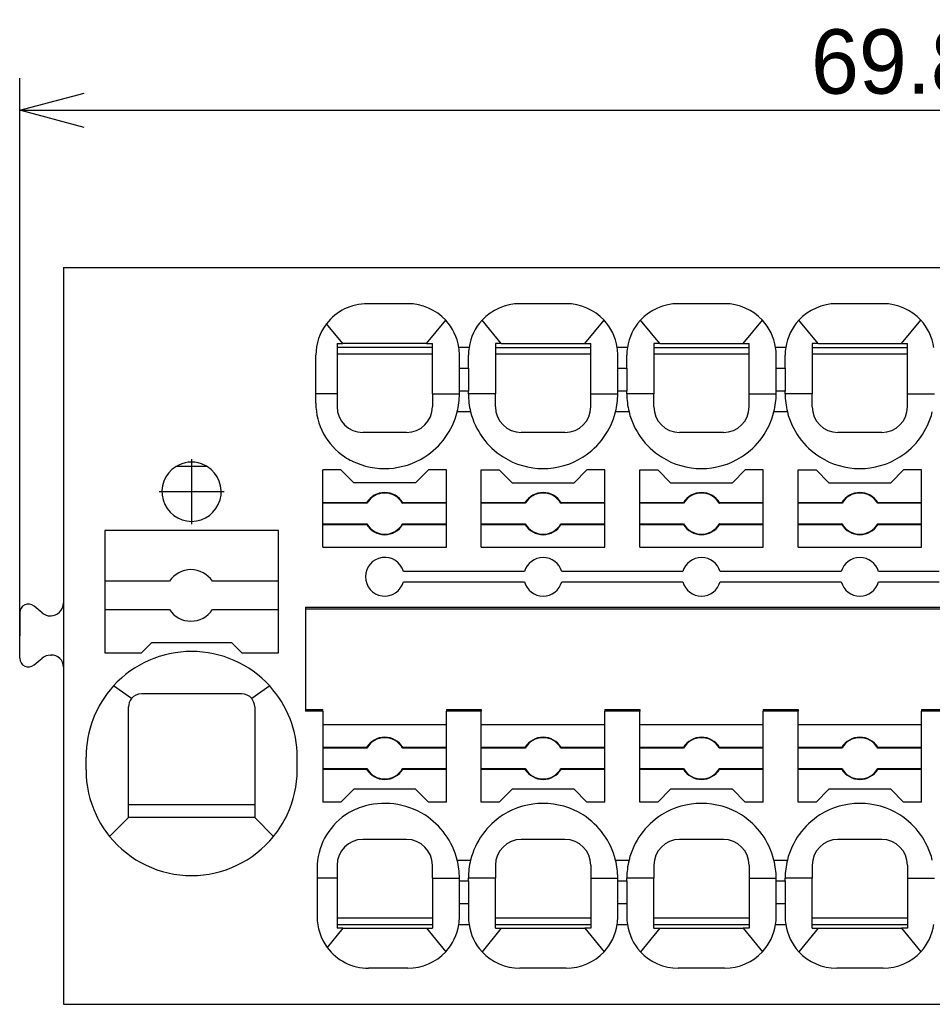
# Model space of a CAD drawing. Header units: millimetres. Extents: x -105 to 192, y -71 to 139.
# Tile 3 of 8: x -25 to 11, y 44 to 82. Entities that reach past the tile are written whole.
import ezdxf

# ---------------------------------------------------------------- set-up
doc = ezdxf.new("R2010")
doc.units = ezdxf.units.MM
doc.header["$LTSCALE"] = 1.5
doc.linetypes.add('DOT_CENTER', pattern=[14, 12, -1, 0, -1])
doc.linetypes.add('PHL_THICK', pattern=[0])
doc.layers.get('0').update_dxf_attribs({"linetype": 'CONTINUOUS'})
doc.layers.get('Defpoints').update_dxf_attribs({"linetype": 'CONTINUOUS'})
doc.layers.add('1', color=7, linetype='CONTINUOUS')
doc.layers.add('PROJECTION', color=7, linetype='CONTINUOUS')
doc.dimstyles.new('ISO-25', dxfattribs={"dimtxt": 2.5, "dimasz": 2.5, "dimexe": 1.25, "dimexo": 0.625, "dimtad": 1, "dimdsep": 46, "dimtxsty": 'STANDARD', "dimblk": 'OPEN30', "dimcen": 2.5, "dimadec": 0, "dimazin": 0, "dimtfac": 1, "dimtmove": 0, "dimatfit": 3, "dimldrblk": 'OPEN30', "dimfxl": 1, "dimarcsym": 0})

# ---------------------------------------------------------------- blocks, each defined once
blk = doc.blocks.new('_Open30')
at = {"color": 0, "linetype": 'ByBlock', "lineweight": -2}
for p, q in [((-1, 0.268), (0, 0)), ((0, 0), (-1, -0.268)), ((0, 0), (-1, 0))]:
    blk.add_line(p, q, dxfattribs=at)
blk = doc.blocks.new('*D21')
at = {"color": 0, "lineweight": -2, "transparency": 16777216}
for p, q in [((-24.664, 58.453), (-24.664, 79.487)), ((45.161, 65.403), (45.161, 79.487)), ((-22.164, 78.237), (42.661, 78.237))]:
    blk.add_line(p, q, dxfattribs=at)
at = {"layer": 'Defpoints', "color": 0, "transparency": 16777216}
for p in [(45.161, 78.237), (45.161, 64.778), (-24.664, 57.828)]:
    blk.add_point(p, dxfattribs=at)
at = {"color": 0, "lineweight": -2, "transparency": 16777216, "xscale": 2.5, "yscale": 2.5, "zscale": 2.5, "rotation": 180}
blk.add_blockref('_Open30', (-24.664, 78.237), dxfattribs=at)
at = {"color": 0, "lineweight": -2, "transparency": 16777216, "xscale": 2.5, "yscale": 2.5, "zscale": 2.5}
blk.add_blockref('_Open30', (45.161, 78.237), dxfattribs=at)
at = {"color": 0, "transparency": 16777216, "insert": (10.248, 80.112), "char_height": 2.5, "attachment_point": 5}
blk.add_mtext('69.82', dxfattribs=at)

msp = doc.modelspace()

# ---------------------------------------------------------------- linework, layer by layer
at = {"linetype": 'Continuous'}
for p, q in [((-22.964, 72.128), (-22.964, 64.778)), ((-9.589, 70.728), (-11.164, 70.728)), ((-3.439, 70.728), (-5.239, 70.728)), ((2.711, 70.728), (0.911, 70.728)), ((8.861, 70.728), (7.061, 70.728)), ((-8.867, 69.178), (-8.12, 70.085)), ((-5.961, 69.178), (-6.709, 70.085)), ((-2.717, 69.178), (-1.97, 70.085)), ((0.189, 69.178), (-0.559, 70.085)), ((3.433, 69.178), (4.18, 70.085)), ((6.339, 69.178), (5.591, 70.085)), ((9.583, 69.178), (10.33, 70.085)), ((-12.111, 69.178), (-12.748, 69.95)), ((-12.339, 69.178), (-12.111, 69.178)), ((-12.339, 69.178), (-12.339, 69.028)), ((-8.639, 69.028), (-12.339, 69.028)), ((-12.339, 69.028), (-12.339, 68.778)), ((-8.867, 69.178), (-12.111, 69.178)), ((-8.867, 69.178), (-8.639, 69.178)), ((-8.639, 69.028), (-8.639, 69.178)), ((-8.639, 68.778), (-8.639, 69.028)), ((-7.217, 69.028), (-7.612, 69.028)), ((-6.189, 69.178), (-6.189, 69.028)), ((-5.961, 69.178), (-6.189, 69.178)), ((-6.189, 69.028), (-6.189, 68.778)), ((-6.189, 69.028), (-2.489, 69.028)), ((-5.961, 69.178), (-2.717, 69.178)), ((-2.717, 69.178), (-2.489, 69.178)), ((-2.489, 69.028), (-2.489, 69.178)), ((-2.489, 68.778), (-2.489, 69.028)), ((-1.067, 69.028), (-1.462, 69.028)), ((0.189, 69.178), (-0.039, 69.178)), ((-0.039, 69.178), (-0.039, 69.028)), ((-0.039, 69.028), (-0.039, 68.778)), ((-0.039, 69.028), (3.661, 69.028)), ((0.189, 69.178), (3.433, 69.178)), ((3.433, 69.178), (3.661, 69.178)), ((3.661, 69.028), (3.661, 69.178)), ((3.661, 68.778), (3.661, 69.028)), ((5.083, 69.028), (4.688, 69.028)), ((6.339, 69.178), (6.111, 69.178)), ((6.111, 69.178), (6.111, 69.028)), ((6.111, 69.028), (9.811, 69.028)), ((6.111, 69.028), (6.111, 68.778)), ((6.339, 69.178), (9.583, 69.178)), ((9.583, 69.178), (9.811, 69.178)), ((9.811, 69.028), (9.811, 69.178)), ((9.811, 68.778), (9.811, 69.028)), ((-13.164, 67.228), (-13.164, 68.728)), ((-12.339, 68.778), (-12.339, 67.228)), ((-12.339, 68.778), (-8.639, 68.778)), ((-8.639, 67.228), (-8.639, 68.778)), ((-7.589, 68.228), (-7.589, 68.728)), ((-7.239, 68.228), (-7.239, 68.728)), ((-6.189, 68.778), (-6.189, 67.228)), ((-6.189, 68.778), (-2.489, 68.778)), ((-2.489, 67.228), (-2.489, 68.778)), ((-1.439, 68.228), (-1.439, 68.728)), ((-1.089, 68.228), (-1.089, 68.728)), ((-0.039, 68.778), (-0.039, 67.228)), ((-0.039, 68.778), (3.661, 68.778)), ((3.661, 67.228), (3.661, 68.778)), ((4.711, 68.228), (4.711, 68.728)), ((5.061, 68.228), (5.061, 68.728)), ((6.111, 68.778), (6.111, 67.228)), ((6.111, 68.778), (9.811, 68.778)), ((9.811, 67.228), (9.811, 68.778)), ((-7.589, 68.228), (-7.239, 68.228)), ((-7.589, 67.328), (-7.589, 68.228)), ((-7.239, 68.228), (-7.239, 67.328)), ((-1.439, 67.328), (-1.439, 68.228)), ((-1.439, 68.228), (-1.089, 68.228)), ((-1.089, 68.228), (-1.089, 67.328)), ((4.711, 68.228), (5.061, 68.228)), ((4.711, 67.328), (4.711, 68.228)), ((5.061, 68.228), (5.061, 67.328)), ((-7.239, 67.328), (-7.589, 67.328)), ((-7.589, 67.228), (-7.589, 67.328)), ((-7.239, 67.228), (-7.239, 67.328)), ((-1.089, 67.328), (-1.439, 67.328)), ((-1.439, 67.228), (-1.439, 67.328)), ((-1.089, 67.228), (-1.089, 67.328)), ((5.061, 67.328), (4.711, 67.328)), ((4.711, 67.228), (4.711, 67.328)), ((5.061, 67.228), (5.061, 67.328)), ((-12.339, 67.228), (-13.164, 67.228)), ((-13.164, 66.869), (-13.164, 67.228)), ((-8.639, 67.228), (-7.589, 67.228)), ((-6.189, 67.228), (-7.239, 67.228)), ((-2.489, 67.228), (-1.439, 67.228)), ((-0.039, 67.228), (-1.089, 67.228)), ((3.661, 67.228), (4.711, 67.228)), ((6.111, 67.228), (5.061, 67.228)), ((9.811, 67.228), (10.861, 67.228)), ((-7.154, 66.528), (-7.675, 66.528)), ((-1.004, 66.528), (-1.525, 66.528)), ((5.146, 66.528), (4.625, 66.528)), ((-22.964, 64.778), (-22.964, 50.878)), ((-12.889, 62.997), (-12.889, 64.278)), ((-12.189, 64.278), (-12.889, 64.278)), ((-11.689, 63.778), (-12.189, 64.278)), ((-8.789, 64.278), (-9.289, 63.778)), ((-8.089, 64.278), (-8.789, 64.278)), ((-8.089, 62.997), (-8.089, 64.278)), ((-6.739, 62.997), (-6.739, 64.278)), ((-6.739, 64.278), (-6.039, 64.278)), ((-6.039, 64.278), (-5.539, 63.778)), ((-3.139, 63.778), (-2.639, 64.278)), ((-1.939, 64.278), (-2.639, 64.278)), ((-1.939, 62.997), (-1.939, 64.278)), ((-0.589, 62.997), (-0.589, 64.278)), ((-0.589, 64.278), (0.111, 64.278)), ((0.111, 64.278), (0.611, 63.778)), ((3.011, 63.778), (3.511, 64.278)), ((4.211, 64.278), (3.511, 64.278)), ((4.211, 62.997), (4.211, 64.278)), ((5.561, 62.997), (5.561, 64.278)), ((5.561, 64.278), (6.261, 64.278)), ((6.261, 64.278), (6.761, 63.778)), ((9.161, 63.778), (9.661, 64.278)), ((10.361, 64.278), (9.661, 64.278)), ((10.361, 62.997), (10.361, 64.278)), ((-9.289, 63.778), (-11.689, 63.778)), ((-5.539, 63.778), (-3.139, 63.778)), ((0.611, 63.778), (3.011, 63.778)), ((6.761, 63.778), (9.161, 63.778)), ((-12.889, 62.978), (-12.889, 62.997)), ((-11.193, 62.997), (-12.889, 62.997)), ((-11.182, 62.978), (-12.889, 62.978)), ((-12.889, 62.178), (-12.889, 62.978)), ((-8.089, 62.978), (-9.796, 62.978)), ((-8.089, 62.997), (-9.786, 62.997)), ((-8.089, 62.978), (-8.089, 62.997)), ((-8.089, 62.178), (-8.089, 62.978)), ((-6.739, 62.978), (-6.739, 62.997)), ((-5.043, 62.997), (-6.739, 62.997)), ((-6.739, 62.178), (-6.739, 62.978)), ((-5.032, 62.978), (-6.739, 62.978)), ((-1.939, 62.978), (-3.646, 62.978)), ((-1.939, 62.997), (-3.636, 62.997)), ((-1.939, 62.978), (-1.939, 62.997)), ((-1.939, 62.178), (-1.939, 62.978)), ((-0.589, 62.978), (-0.589, 62.997)), ((1.107, 62.997), (-0.589, 62.997)), ((-0.589, 62.178), (-0.589, 62.978)), ((1.118, 62.978), (-0.589, 62.978)), ((4.211, 62.978), (2.504, 62.978)), ((4.211, 62.997), (2.514, 62.997)), ((4.211, 62.978), (4.211, 62.997)), ((4.211, 62.178), (4.211, 62.978)), ((5.561, 62.978), (5.561, 62.997)), ((7.257, 62.997), (5.561, 62.997)), ((5.561, 62.178), (5.561, 62.978)), ((7.268, 62.978), (5.561, 62.978)), ((10.361, 62.978), (8.654, 62.978)), ((10.361, 62.997), (8.664, 62.997)), ((10.361, 62.978), (10.361, 62.997)), ((10.361, 62.178), (10.361, 62.978)), ((-14.614, 61.928), (-21.364, 61.928)), ((-21.364, 61.928), (-21.364, 59.953)), ((-14.614, 59.953), (-14.614, 61.928)), ((-12.889, 62.178), (-11.182, 62.178)), ((-12.889, 62.16), (-12.889, 62.178)), ((-12.889, 62.16), (-11.193, 62.16)), ((-12.889, 61.278), (-12.889, 62.16)), ((-9.796, 62.178), (-8.089, 62.178)), ((-9.786, 62.16), (-8.089, 62.16)), ((-8.089, 62.16), (-8.089, 62.178)), ((-8.089, 61.278), (-8.089, 62.16)), ((-6.739, 62.178), (-5.032, 62.178)), ((-6.739, 62.16), (-6.739, 62.178)), ((-6.739, 61.278), (-6.739, 62.16)), ((-6.739, 62.16), (-5.043, 62.16)), ((-3.646, 62.178), (-1.939, 62.178)), ((-3.636, 62.16), (-1.939, 62.16)), ((-1.939, 62.16), (-1.939, 62.178)), ((-1.939, 61.278), (-1.939, 62.16)), ((-0.589, 62.16), (-0.589, 62.178)), ((-0.589, 62.178), (1.118, 62.178)), ((-0.589, 61.278), (-0.589, 62.16)), ((-0.589, 62.16), (1.107, 62.16)), ((2.504, 62.178), (4.211, 62.178)), ((2.514, 62.16), (4.211, 62.16)), ((4.211, 62.16), (4.211, 62.178)), ((4.211, 61.278), (4.211, 62.16)), ((5.561, 62.16), (5.561, 62.178)), ((5.561, 62.178), (7.268, 62.178)), ((5.561, 61.278), (5.561, 62.16)), ((5.561, 62.16), (7.257, 62.16)), ((8.654, 62.178), (10.361, 62.178)), ((8.664, 62.16), (10.361, 62.16)), ((10.361, 62.16), (10.361, 62.178)), ((10.361, 61.278), (10.361, 62.16)), ((-12.889, 61.278), (-8.089, 61.278)), ((-6.739, 61.278), (-1.939, 61.278)), ((-0.589, 61.278), (4.211, 61.278)), ((5.561, 61.278), (10.361, 61.278)), ((-5.062, 60.328), (-9.766, 60.328)), ((-1.264, 60.328), (-3.616, 60.328)), ((1.088, 60.328), (-1.264, 60.328)), ((4.886, 60.328), (2.534, 60.328)), ((7.238, 60.328), (4.886, 60.328)), ((11.036, 60.328), (8.684, 60.328)), ((-18.849, 59.953), (-21.364, 59.953)), ((-21.364, 59.953), (-21.364, 58.853)), ((-14.614, 59.953), (-17.179, 59.953)), ((-14.614, 58.853), (-14.614, 59.953)), ((-9.766, 59.928), (-5.062, 59.928)), ((-3.616, 59.928), (-1.264, 59.928)), ((-1.264, 59.928), (1.088, 59.928)), ((2.534, 59.928), (4.886, 59.928)), ((4.886, 59.928), (7.238, 59.928)), ((8.684, 59.928), (11.036, 59.928)), ((-13.564, 58.948), (41.786, 58.948)), ((-13.564, 58.948), (-13.564, 58.878)), ((-13.564, 58.878), (41.786, 58.878)), ((-13.564, 58.878), (-13.564, 54.978)), ((-21.364, 58.853), (-18.849, 58.853)), ((-21.364, 58.853), (-21.364, 57.178)), ((-17.179, 58.853), (-14.614, 58.853)), ((-14.614, 57.178), (-14.614, 58.853)), ((-19.939, 57.178), (-19.539, 57.578)), ((-19.539, 57.578), (-16.439, 57.578)), ((-16.439, 57.578), (-16.039, 57.178)), ((-21.364, 57.178), (-19.939, 57.178)), ((-16.039, 57.178), (-14.614, 57.178)), ((-20.324, 55.398), (-21.023, 55.887)), ((-14.956, 55.887), (-15.655, 55.398)), ((-16.039, 55.578), (-19.939, 55.578)), ((-20.439, 51.278), (-20.439, 55.078)), ((-15.539, 55.078), (-15.539, 51.278)), ((-13.564, 54.978), (-12.889, 54.978)), ((-13.564, 54.978), (-13.564, 54.909)), ((-12.889, 54.909), (-13.564, 54.909)), ((-12.889, 54.909), (-12.889, 54.978)), ((-12.889, 54.909), (-12.889, 54.378)), ((-8.089, 54.978), (-8.089, 54.909)), ((-8.089, 54.978), (-6.739, 54.978)), ((-6.739, 54.909), (-8.089, 54.909)), ((-8.089, 54.378), (-8.089, 54.909)), ((-6.739, 54.978), (-6.739, 54.909)), ((-6.739, 54.378), (-6.739, 54.909)), ((-1.939, 54.978), (-0.589, 54.978)), ((-1.939, 54.978), (-1.939, 54.909)), ((-0.589, 54.909), (-1.939, 54.909)), ((-1.939, 54.378), (-1.939, 54.909)), ((-0.589, 54.978), (-0.589, 54.909)), ((-0.589, 54.378), (-0.589, 54.909)), ((4.211, 54.978), (4.211, 54.909)), ((4.211, 54.978), (5.561, 54.978)), ((4.211, 54.378), (4.211, 54.909)), ((5.561, 54.909), (4.211, 54.909)), ((5.561, 54.978), (5.561, 54.909)), ((5.561, 54.378), (5.561, 54.909)), ((10.361, 54.978), (10.361, 54.909)), ((10.361, 54.978), (11.711, 54.978)), ((11.711, 54.909), (10.361, 54.909)), ((10.361, 54.378), (10.361, 54.909)), ((-12.889, 54.378), (-12.889, 53.497)), ((-8.089, 54.378), (-12.889, 54.378)), ((-8.089, 53.497), (-8.089, 54.378)), ((-6.739, 53.497), (-6.739, 54.378)), ((-1.939, 54.378), (-6.739, 54.378)), ((-1.939, 53.497), (-1.939, 54.378)), ((4.211, 54.378), (-0.589, 54.378)), ((-0.589, 53.497), (-0.589, 54.378)), ((4.211, 53.497), (4.211, 54.378)), ((5.561, 53.497), (5.561, 54.378)), ((10.361, 54.378), (5.561, 54.378)), ((10.361, 53.497), (10.361, 54.378)), ((-12.889, 53.497), (-12.889, 53.478)), ((-11.193, 53.497), (-12.889, 53.497)), ((-12.889, 53.478), (-12.889, 52.678)), ((-11.182, 53.478), (-12.889, 53.478)), ((-8.089, 53.478), (-9.796, 53.478)), ((-8.089, 53.497), (-9.786, 53.497)), ((-8.089, 53.478), (-8.089, 53.497)), ((-8.089, 52.678), (-8.089, 53.478)), ((-6.739, 53.478), (-6.739, 53.497)), ((-5.043, 53.497), (-6.739, 53.497)), ((-6.739, 52.678), (-6.739, 53.478)), ((-5.032, 53.478), (-6.739, 53.478)), ((-1.939, 53.478), (-3.646, 53.478)), ((-1.939, 53.497), (-3.636, 53.497)), ((-1.939, 53.478), (-1.939, 53.497)), ((-1.939, 52.678), (-1.939, 53.478)), ((-0.589, 53.478), (-0.589, 53.497)), ((1.107, 53.497), (-0.589, 53.497)), ((1.118, 53.478), (-0.589, 53.478)), ((-0.589, 52.678), (-0.589, 53.478)), ((4.211, 53.478), (2.504, 53.478)), ((4.211, 53.497), (2.514, 53.497)), ((4.211, 53.478), (4.211, 53.497)), ((4.211, 52.678), (4.211, 53.478)), ((5.561, 53.478), (5.561, 53.497)), ((7.257, 53.497), (5.561, 53.497)), ((5.561, 52.678), (5.561, 53.478)), ((7.268, 53.478), (5.561, 53.478)), ((10.361, 53.478), (8.654, 53.478)), ((10.361, 53.497), (8.664, 53.497)), ((10.361, 53.478), (10.361, 53.497)), ((10.361, 52.678), (10.361, 53.478)), ((-22.089, 52.628), (-22.089, 53.128)), ((-13.889, 52.628), (-13.889, 53.128)), ((-12.889, 52.678), (-12.889, 52.66)), ((-12.889, 52.678), (-11.182, 52.678)), ((-12.889, 52.66), (-12.889, 51.378)), ((-12.889, 52.66), (-11.193, 52.66)), ((-9.796, 52.678), (-8.089, 52.678)), ((-9.786, 52.66), (-8.089, 52.66)), ((-8.089, 52.66), (-8.089, 52.678)), ((-8.089, 51.378), (-8.089, 52.66)), ((-6.739, 52.66), (-6.739, 52.678)), ((-6.739, 52.678), (-5.032, 52.678)), ((-6.739, 51.378), (-6.739, 52.66)), ((-6.739, 52.66), (-5.043, 52.66)), ((-3.646, 52.678), (-1.939, 52.678)), ((-3.636, 52.66), (-1.939, 52.66)), ((-1.939, 52.66), (-1.939, 52.678)), ((-1.939, 51.378), (-1.939, 52.66)), ((-0.589, 52.678), (1.118, 52.678)), ((-0.589, 52.66), (-0.589, 52.678)), ((-0.589, 52.66), (1.107, 52.66)), ((-0.589, 51.378), (-0.589, 52.66)), ((2.504, 52.678), (4.211, 52.678)), ((2.514, 52.66), (4.211, 52.66)), ((4.211, 52.66), (4.211, 52.678)), ((4.211, 51.378), (4.211, 52.66)), ((5.561, 52.66), (5.561, 52.678)), ((5.561, 52.678), (7.268, 52.678)), ((5.561, 51.378), (5.561, 52.66)), ((5.561, 52.66), (7.257, 52.66)), ((8.654, 52.678), (10.361, 52.678)), ((8.664, 52.66), (10.361, 52.66)), ((10.361, 52.66), (10.361, 52.678)), ((10.361, 51.378), (10.361, 52.66)), ((-11.689, 51.878), (-12.189, 51.378)), ((-9.289, 51.878), (-11.689, 51.878)), ((-8.789, 51.378), (-9.289, 51.878)), ((-5.539, 51.878), (-6.039, 51.378)), ((-3.139, 51.878), (-5.539, 51.878)), ((-2.639, 51.378), (-3.139, 51.878)), ((0.611, 51.878), (0.111, 51.378)), ((3.011, 51.878), (0.611, 51.878)), ((3.511, 51.378), (3.011, 51.878)), ((6.761, 51.878), (6.261, 51.378)), ((9.161, 51.878), (6.761, 51.878)), ((9.661, 51.378), (9.161, 51.878)), ((-20.439, 50.778), (-20.439, 51.278)), ((-15.539, 51.278), (-20.439, 51.278)), ((-15.539, 51.278), (-15.539, 50.778)), ((-12.189, 51.378), (-12.889, 51.378)), ((-8.089, 51.378), (-8.789, 51.378)), ((-6.039, 51.378), (-6.739, 51.378)), ((-1.939, 51.378), (-2.639, 51.378)), ((0.111, 51.378), (-0.589, 51.378)), ((4.211, 51.378), (3.511, 51.378)), ((6.261, 51.378), (5.561, 51.378)), ((10.361, 51.378), (9.661, 51.378)), ((-22.964, 50.878), (-22.964, 43.528)), ((-20.439, 50.778), (-21.173, 50.045)), ((-15.539, 50.778), (-20.439, 50.778)), ((-15.539, 50.778), (-14.806, 50.045)), ((-7.675, 49.128), (-7.154, 49.128)), ((-1.525, 49.128), (-1.004, 49.128)), ((4.625, 49.128), (5.146, 49.128)), ((-13.114, 48.808), (-13.114, 48.428)), ((-13.114, 48.428), (-13.114, 46.928)), ((-12.339, 48.428), (-13.114, 48.428)), ((-12.339, 48.428), (-12.339, 46.878)), ((-8.639, 48.428), (-7.589, 48.428)), ((-8.639, 48.428), (-8.639, 46.878)), ((-7.589, 48.328), (-7.589, 48.428)), ((-7.589, 48.328), (-7.239, 48.328)), ((-7.589, 47.428), (-7.589, 48.328)), ((-6.189, 48.428), (-7.239, 48.428)), ((-7.239, 48.328), (-7.239, 48.428)), ((-7.239, 48.328), (-7.239, 47.428)), ((-6.189, 46.878), (-6.189, 48.428)), ((-2.489, 48.428), (-2.489, 46.878)), ((-2.489, 48.428), (-1.439, 48.428)), ((-1.439, 48.328), (-1.439, 48.428)), ((-1.439, 47.428), (-1.439, 48.328)), ((-1.439, 48.328), (-1.089, 48.328)), ((-1.089, 48.328), (-1.089, 48.428)), ((-0.039, 48.428), (-1.089, 48.428)), ((-1.089, 48.328), (-1.089, 47.428)), ((-0.039, 46.878), (-0.039, 48.428)), ((3.661, 48.428), (4.711, 48.428)), ((3.661, 48.428), (3.661, 46.878)), ((4.711, 48.328), (4.711, 48.428)), ((4.711, 47.428), (4.711, 48.328)), ((4.711, 48.328), (5.061, 48.328)), ((5.061, 48.328), (5.061, 48.428)), ((6.111, 48.428), (5.061, 48.428)), ((5.061, 48.328), (5.061, 47.428)), ((6.111, 46.878), (6.111, 48.428)), ((9.811, 48.428), (9.811, 46.878)), ((9.811, 48.428), (10.861, 48.428)), ((-7.239, 47.428), (-7.589, 47.428)), ((-7.589, 46.928), (-7.589, 47.428)), ((-7.239, 47.428), (-7.239, 46.928)), ((-1.439, 46.928), (-1.439, 47.428)), ((-1.089, 47.428), (-1.439, 47.428)), ((-1.089, 47.428), (-1.089, 46.928)), ((4.711, 46.928), (4.711, 47.428)), ((5.061, 47.428), (4.711, 47.428)), ((5.061, 47.428), (5.061, 46.928)), ((-12.339, 46.878), (-12.339, 46.628)), ((-8.639, 46.878), (-12.339, 46.878)), ((-8.639, 46.878), (-8.639, 46.628)), ((-2.489, 46.878), (-6.189, 46.878)), ((-6.189, 46.628), (-6.189, 46.878)), ((-2.489, 46.878), (-2.489, 46.628)), ((-0.039, 46.628), (-0.039, 46.878)), ((3.661, 46.878), (-0.039, 46.878)), ((3.661, 46.878), (3.661, 46.628)), ((9.811, 46.878), (6.111, 46.878)), ((6.111, 46.628), (6.111, 46.878)), ((9.811, 46.878), (9.811, 46.628)), ((-12.111, 46.478), (-12.722, 45.738)), ((-12.339, 46.628), (-12.339, 46.478)), ((-12.339, 46.628), (-8.639, 46.628)), ((-12.111, 46.478), (-12.339, 46.478)), ((-12.111, 46.478), (-8.867, 46.478)), ((-8.867, 46.478), (-8.639, 46.478)), ((-8.867, 46.478), (-8.12, 45.572)), ((-8.639, 46.628), (-8.639, 46.478)), ((-7.612, 46.628), (-7.217, 46.628)), ((-5.961, 46.478), (-6.709, 45.572)), ((-6.189, 46.478), (-6.189, 46.628)), ((-6.189, 46.628), (-2.489, 46.628)), ((-6.189, 46.478), (-5.961, 46.478)), ((-5.961, 46.478), (-2.717, 46.478)), ((-2.717, 46.478), (-1.97, 45.572)), ((-2.489, 46.478), (-2.717, 46.478)), ((-2.489, 46.628), (-2.489, 46.478)), ((-1.462, 46.628), (-1.067, 46.628)), ((0.189, 46.478), (-0.559, 45.572)), ((-0.039, 46.478), (-0.039, 46.628)), ((-0.039, 46.628), (3.661, 46.628)), ((-0.039, 46.478), (0.189, 46.478)), ((0.189, 46.478), (3.433, 46.478)), ((3.661, 46.478), (3.433, 46.478)), ((3.433, 46.478), (4.18, 45.572)), ((3.661, 46.628), (3.661, 46.478)), ((4.688, 46.628), (5.083, 46.628)), ((6.339, 46.478), (5.591, 45.572)), ((6.111, 46.628), (9.811, 46.628)), ((6.111, 46.478), (6.111, 46.628)), ((6.111, 46.478), (6.339, 46.478)), ((6.339, 46.478), (9.583, 46.478)), ((9.811, 46.478), (9.583, 46.478)), ((9.583, 46.478), (10.33, 45.572)), ((9.811, 46.628), (9.811, 46.478))]:
    msp.add_line(p, q, dxfattribs=at)
for p, q in [((-22.964, 72.128), (-22.964, 57.828)), ((-24.664, 58.728), (-24.664, 57.828)), ((-23.47, 58.607), (-23.448, 58.607)), ((-23.47, 57.083), (-23.443, 57.083))]:
    msp.add_line(p, q)
for centre, radius, start, end in [((-11.164, 68.728), 2, 90, 142.3437), ((-9.589, 68.728), 2, 42.7127, 90), ((-5.239, 68.728), 2, 90, 137.2873), ((-3.439, 68.728), 2, 42.7127, 90), ((0.911, 68.728), 2, 90, 137.2873), ((2.711, 68.728), 2, 42.7127, 90), ((7.061, 68.728), 2, 90, 137.2873), ((8.861, 68.728), 2, 42.7127, 90), ((-9.589, 68.728), 2, 8.6269, 42.7127), ((-5.239, 68.728), 2, 137.2873, 171.3731), ((-3.439, 68.728), 2, 8.6269, 42.7127), ((0.911, 68.728), 2, 137.2873, 171.3731), ((2.711, 68.728), 2, 8.6269, 42.7127), ((7.061, 68.728), 2, 137.2873, 171.3731), ((8.861, 68.728), 2, 8.6269, 42.7127), ((-11.164, 68.728), 2, 142.3437, 180), ((-9.589, 68.728), 2, 0, 8.6269), ((-5.239, 68.728), 2, 171.3731, 180), ((-3.439, 68.728), 2, 0, 8.6269), ((0.911, 68.728), 2, 171.3731, 180), ((2.711, 68.728), 2, 0, 8.6269), ((7.061, 68.728), 2, 171.3731, 180), ((-10.489, 67.228), 2.9, 346.032, 0), ((-4.339, 67.228), 2.9, 180, 193.968), ((-4.339, 67.228), 2.9, 346.032, 360), ((1.811, 67.228), 2.9, 180, 193.968), ((1.811, 67.228), 2.9, 346.032, 360), ((7.961, 67.228), 2.9, 180, 193.968), ((-10.664, 66.869), 2.5, 180, 236.7332), ((-11.339, 66.728), 1, 180, 270), ((-9.639, 66.728), 1, 270, 360), ((-10.489, 67.228), 2.9, 302.3465, 346.032), ((-4.339, 67.228), 2.9, 193.968, 237.6535), ((-5.189, 66.728), 1, 180, 270), ((-3.489, 66.728), 1, 270, 360), ((-4.339, 67.228), 2.9, 302.3465, 346.032), ((1.811, 67.228), 2.9, 193.968, 237.6535), ((0.961, 66.728), 1, 180, 270), ((2.661, 66.728), 1, 270, 360), ((1.811, 67.228), 2.9, 302.3465, 346.032), ((7.961, 67.228), 2.9, 193.968, 237.6535), ((7.111, 66.728), 1, 180, 270), ((8.811, 66.728), 1, 270, 360), ((7.961, 67.228), 2.9, 302.3465, 346.032), ((-10.664, 66.869), 2.5, 236.7332, 244.0555), ((-10.489, 67.228), 2.9, 244.0555, 302.3465), ((-4.339, 67.228), 2.9, 237.6535, 302.3465), ((1.811, 67.228), 2.9, 237.6535, 302.3465), ((7.961, 67.228), 2.9, 237.6535, 302.3465), ((-17.989, 63.428), 1.15, 122.2743, 57.7257), ((-17.989, 63.428), 1.15, 70.5514, 122.2743), ((-17.989, 63.428), 1.15, 57.7257, 70.5514), ((-10.489, 62.578), 0.818, 30.7443, 149.2557), ((-10.489, 62.578), 0.8, 30, 150), ((-4.339, 62.578), 0.818, 30.7443, 149.2557), ((-4.339, 62.578), 0.8, 30, 150), ((1.811, 62.578), 0.818, 30.7443, 149.2557), ((1.811, 62.578), 0.8, 30, 150), ((7.961, 62.578), 0.818, 30.7443, 149.2557), ((7.961, 62.578), 0.8, 30, 150), ((-10.489, 62.578), 0.818, 210.7443, 329.2557), ((-10.489, 62.578), 0.8, 210, 330), ((-4.339, 62.578), 0.818, 210.7443, 329.2557), ((-4.339, 62.578), 0.8, 210, 330), ((1.811, 62.578), 0.818, 210.7443, 329.2557), ((1.811, 62.578), 0.8, 210, 330), ((7.961, 62.578), 0.818, 210.7443, 329.2557), ((7.961, 62.578), 0.8, 210, 330), ((-10.489, 60.128), 0.75, 15.466, 344.534), ((-4.339, 60.128), 0.75, 15.466, 164.534), ((1.811, 60.128), 0.75, 15.466, 164.534), ((7.961, 60.128), 0.75, 15.466, 164.534), ((-18.014, 59.403), 1, 33.367, 146.633), ((-4.339, 60.128), 0.75, 195.466, 344.534), ((1.811, 60.128), 0.75, 195.466, 344.534), ((7.961, 60.128), 0.75, 195.466, 344.534), ((-18.014, 59.403), 1, 213.367, 326.633), ((-17.989, 53.128), 4.1, 42.2828, 137.7172), ((-17.989, 53.128), 4.1, 137.7172, 180), ((-17.989, 53.128), 4.1, 0, 42.2828), ((-19.939, 55.078), 0.5, 90, 140.3111), ((-16.039, 55.078), 0.5, 39.6889, 90), ((-19.939, 55.078), 0.5, 140.3111, 180), ((-16.039, 55.078), 0.5, 360, 39.6889), ((-10.489, 53.078), 0.818, 30.7443, 149.2557), ((-4.339, 53.078), 0.818, 30.7443, 149.2557), ((1.811, 53.078), 0.818, 30.7443, 149.2557), ((7.961, 53.078), 0.818, 30.7443, 149.2557), ((-10.489, 53.078), 0.8, 30, 150), ((-4.339, 53.078), 0.8, 30, 150), ((1.811, 53.078), 0.8, 30, 150), ((7.961, 53.078), 0.8, 30, 150), ((-17.989, 52.628), 4.1, 180, 205.2665), ((-17.989, 52.628), 4.1, 334.7335, 360), ((-10.489, 53.078), 0.818, 210.7443, 329.2557), ((-10.489, 53.078), 0.8, 210, 330), ((-4.339, 53.078), 0.818, 210.7443, 329.2557), ((-4.339, 53.078), 0.8, 210, 330), ((1.811, 53.078), 0.818, 210.7443, 329.2557), ((1.811, 53.078), 0.8, 210, 330), ((7.961, 53.078), 0.818, 210.7443, 329.2557), ((7.961, 53.078), 0.8, 210, 330), ((-10.489, 48.428), 2.9, 57.6535, 108.2099), ((-4.339, 48.428), 2.9, 57.6535, 122.3465), ((1.811, 48.428), 2.9, 57.6535, 122.3465), ((7.961, 48.428), 2.9, 57.6535, 122.3465), ((-17.989, 52.628), 4.1, 205.2665, 219.0605), ((-17.989, 52.628), 4.1, 320.9395, 334.7335), ((-10.614, 48.808), 2.5, 124.1048, 180), ((-10.614, 48.808), 2.5, 108.2099, 124.1048), ((-10.489, 48.428), 2.9, 13.968, 57.6535), ((-4.339, 48.428), 2.9, 122.3465, 166.032), ((-4.339, 48.428), 2.9, 13.968, 57.6535), ((1.811, 48.428), 2.9, 122.3465, 166.032), ((1.811, 48.428), 2.9, 13.968, 57.6535), ((7.961, 48.428), 2.9, 122.3465, 166.032), ((7.961, 48.428), 2.9, 13.968, 57.6535), ((-17.989, 52.628), 4.1, 219.0605, 320.9395), ((-11.339, 48.928), 1, 90, 180), ((-9.639, 48.928), 1, 360, 90), ((-5.189, 48.928), 1, 90, 180), ((-3.489, 48.928), 1, 360, 90), ((0.961, 48.928), 1, 90, 180), ((2.661, 48.928), 1, 360, 90), ((7.111, 48.928), 1, 90, 180), ((8.811, 48.928), 1, 360, 90), ((-10.489, 48.428), 2.9, 0, 13.968), ((-4.339, 48.428), 2.9, 166.032, 180), ((-4.339, 48.428), 2.9, 0, 13.968), ((1.811, 48.428), 2.9, 166.032, 180), ((1.811, 48.428), 2.9, 0, 13.968), ((7.961, 48.428), 2.9, 166.032, 180), ((-11.114, 46.928), 2, 180, 216.5202), ((-9.589, 46.928), 2, 351.3731, 360), ((-5.239, 46.928), 2, 180, 188.6269), ((-3.439, 46.928), 2, 351.3731, 360), ((0.911, 46.928), 2, 180, 188.6269), ((2.711, 46.928), 2, 351.3731, 360), ((7.061, 46.928), 2, 180, 188.6269), ((-9.589, 46.928), 2, 317.2873, 351.3731), ((-5.239, 46.928), 2, 188.6269, 222.7127), ((-3.439, 46.928), 2, 317.2873, 351.3731), ((0.911, 46.928), 2, 188.6269, 222.7127), ((2.711, 46.928), 2, 317.2873, 351.3731), ((7.061, 46.928), 2, 188.6269, 222.7127), ((8.861, 46.928), 2, 317.2873, 351.3731), ((-11.114, 46.928), 2, 216.5202, 270), ((-9.589, 46.928), 2, 270, 317.2873), ((-5.239, 46.928), 2, 222.7127, 270), ((-3.439, 46.928), 2, 270, 317.2873), ((0.911, 46.928), 2, 222.7127, 270), ((2.711, 46.928), 2, 270, 317.2873), ((7.061, 46.928), 2, 222.7127, 270), ((8.861, 46.928), 2, 270, 317.2873)]:
    msp.add_arc(centre, radius, start, end, dxfattribs=at)
for centre, radius, start, end in [((-23.468, 59.107), 0.5, 270, 0.2504), ((-23.47, 59.107), 0.5, 229.9331, 270), ((-23.47, 56.583), 0.5, 90, 130.0669), ((-23.428, 56.618), 0.466, 1.2959, 91.7479)]:
    msp.add_arc(centre, radius, start, end)
for points in [[(-22.964, 72.128), (-17.568, 72.128), (-6.777, 72.128), (9.411, 72.128), (25.598, 72.128), (36.39, 72.128), (41.786, 72.128)], [(-17.375, 64.401), (-17.478, 64.401), (-17.682, 64.401), (-17.989, 64.401), (-18.296, 64.401), (-18.501, 64.401), (-18.603, 64.401)], [(-9.589, 44.928), (-9.716, 44.928), (-9.971, 44.928), (-10.352, 44.928), (-10.733, 44.928), (-10.987, 44.928), (-11.114, 44.928)], [(-3.439, 44.928), (-3.589, 44.928), (-3.889, 44.928), (-4.339, 44.928), (-4.789, 44.928), (-5.089, 44.928), (-5.239, 44.928)], [(2.711, 44.928), (2.561, 44.928), (2.261, 44.928), (1.811, 44.928), (1.361, 44.928), (1.061, 44.928), (0.911, 44.928)], [(8.861, 44.928), (8.711, 44.928), (8.411, 44.928), (7.961, 44.928), (7.511, 44.928), (7.211, 44.928), (7.061, 44.928)], [(-22.964, 43.528), (-17.568, 43.528), (-6.777, 43.528), (9.411, 43.528), (25.598, 43.528), (36.39, 43.528), (41.786, 43.528)]]:
    msp.add_open_spline(points, degree=3, dxfattribs=at)
for points, knots in [([(-12.339, 67.228), (-12.339, 67.186), (-12.339, 67.1), (-12.339, 66.974), (-12.339, 66.85), (-12.339, 66.768), (-12.339, 66.728)], [0, 0, 0, 0, 0.1287063, 0.2556701, 0.3798352, 0.5, 0.5, 0.5, 0.5]), ([(-8.639, 67.228), (-8.639, 67.186), (-8.639, 67.1), (-8.639, 66.974), (-8.639, 66.85), (-8.639, 66.768), (-8.639, 66.728)], [0, 0, 0, 0, 0.1287062, 0.2556699, 0.3798352, 0.5, 0.5, 0.5, 0.5]), ([(-6.189, 66.728), (-6.189, 66.768), (-6.189, 66.85), (-6.189, 66.973), (-6.189, 67.1), (-6.189, 67.185), (-6.189, 67.228)], [0, 0, 0, 0, 0.1198478, 0.2436772, 0.3709609, 0.5, 0.5, 0.5, 0.5]), ([(-2.489, 66.728), (-2.489, 66.768), (-2.489, 66.85), (-2.489, 66.974), (-2.489, 67.1), (-2.489, 67.186), (-2.489, 67.228)], [0, 0, 0, 0, 0.1201392, 0.2442773, 0.3712669, 0.5, 0.5, 0.5, 0.5]), ([(-0.039, 66.728), (-0.039, 66.768), (-0.039, 66.85), (-0.039, 66.973), (-0.039, 67.1), (-0.039, 67.185), (-0.039, 67.228)], [0, 0, 0, 0, 0.1198478, 0.2436772, 0.3709609, 0.5, 0.5, 0.5, 0.5]), ([(3.661, 66.728), (3.661, 66.768), (3.661, 66.85), (3.661, 66.974), (3.661, 67.1), (3.661, 67.186), (3.661, 67.228)], [0, 0, 0, 0, 0.1201392, 0.2442773, 0.3712669, 0.5, 0.5, 0.5, 0.5]), ([(6.111, 66.728), (6.111, 66.768), (6.111, 66.85), (6.111, 66.973), (6.111, 67.1), (6.111, 67.185), (6.111, 67.228)], [0, 0, 0, 0, 0.1198478, 0.2436772, 0.3709609, 0.5, 0.5, 0.5, 0.5]), ([(9.811, 66.728), (9.811, 66.768), (9.811, 66.85), (9.811, 66.974), (9.811, 67.1), (9.811, 67.186), (9.811, 67.228)], [0, 0, 0, 0, 0.1201392, 0.2442773, 0.3712669, 0.5, 0.5, 0.5, 0.5]), ([(-9.639, 65.728), (-9.715, 65.728), (-9.861, 65.728), (-10.074, 65.728), (-10.281, 65.728), (-10.489, 65.728), (-10.696, 65.728), (-10.904, 65.728), (-11.117, 65.728), (-11.263, 65.728), (-11.339, 65.728)], [0, 0, 0, 0, 0.227625, 0.43746, 0.63851, 0.849324, 1.060289, 1.261523, 1.471071, 1.7, 1.7, 1.7, 1.7]), ([(-3.489, 65.728), (-3.565, 65.728), (-3.711, 65.728), (-3.923, 65.728), (-4.131, 65.728), (-4.339, 65.728), (-4.546, 65.728), (-4.754, 65.728), (-4.967, 65.728), (-5.113, 65.728), (-5.189, 65.728)], [0, 0, 0, 0, 0.226666, 0.437459, 0.63851, 0.849324, 1.060289, 1.261523, 1.472021, 1.7, 1.7, 1.7, 1.7]), ([(2.661, 65.728), (2.586, 65.728), (2.44, 65.728), (2.227, 65.728), (2.019, 65.728), (1.811, 65.728), (1.604, 65.728), (1.397, 65.728), (1.184, 65.728), (1.037, 65.728), (0.961, 65.728)], [0, 0, 0, 0, 0.224358, 0.437459, 0.63851, 0.849324, 1.060289, 1.261523, 1.470099, 1.7, 1.7, 1.7, 1.7]), ([(8.811, 65.728), (8.735, 65.728), (8.589, 65.728), (8.377, 65.728), (8.169, 65.728), (7.961, 65.728), (7.754, 65.728), (7.546, 65.728), (7.333, 65.728), (7.187, 65.728), (7.111, 65.728)], [0, 0, 0, 0, 0.226666, 0.437459, 0.63851, 0.849324, 1.060289, 1.261523, 1.472021, 1.7, 1.7, 1.7, 1.7]), ([(-11.182, 62.978), (-11.183, 62.98), (-11.185, 62.983), (-11.187, 62.988), (-11.19, 62.992), (-11.192, 62.995), (-11.193, 62.997)], [0, 0, 0, 0, 0.00532631, 0.01058012, 0.01587675, 0.02114064, 0.02114064, 0.02114064, 0.02114064]), ([(-9.796, 62.978), (-9.796, 62.98), (-9.794, 62.983), (-9.791, 62.988), (-9.789, 62.992), (-9.787, 62.995), (-9.786, 62.997)], [0, 0, 0, 0, 0.00528252, 0.01058012, 0.01584128, 0.02114064, 0.02114064, 0.02114064, 0.02114064]), ([(-5.032, 62.978), (-5.033, 62.98), (-5.035, 62.983), (-5.037, 62.988), (-5.04, 62.992), (-5.042, 62.995), (-5.043, 62.997)], [0, 0, 0, 0, 0.00528253, 0.01058012, 0.01587727, 0.02114064, 0.02114064, 0.02114064, 0.02114064]), ([(-3.646, 62.978), (-3.646, 62.98), (-3.644, 62.983), (-3.641, 62.988), (-3.639, 62.992), (-3.637, 62.995), (-3.636, 62.997)], [0, 0, 0, 0, 0.00532624, 0.01058012, 0.01587713, 0.02114064, 0.02114064, 0.02114064, 0.02114064]), ([(1.118, 62.978), (1.117, 62.98), (1.115, 62.983), (1.113, 62.988), (1.11, 62.992), (1.108, 62.995), (1.107, 62.997)], [0, 0, 0, 0, 0.00532627, 0.01058012, 0.0158408, 0.02114064, 0.02114064, 0.02114064, 0.02114064]), ([(2.504, 62.978), (2.504, 62.98), (2.506, 62.983), (2.509, 62.988), (2.511, 62.992), (2.513, 62.995), (2.514, 62.997)], [0, 0, 0, 0, 0.00528252, 0.01058012, 0.01584085, 0.02114064, 0.02114064, 0.02114064, 0.02114064]), ([(7.268, 62.978), (7.267, 62.98), (7.265, 62.983), (7.263, 62.988), (7.26, 62.992), (7.258, 62.995), (7.257, 62.997)], [0, 0, 0, 0, 0.00532631, 0.01058012, 0.01587622, 0.02114064, 0.02114064, 0.02114064, 0.02114064]), ([(8.654, 62.978), (8.654, 62.98), (8.656, 62.983), (8.659, 62.988), (8.661, 62.992), (8.663, 62.995), (8.664, 62.997)], [0, 0, 0, 0, 0.00532624, 0.01058012, 0.0158409, 0.02114064, 0.02114064, 0.02114064, 0.02114064]), ([(-11.182, 62.178), (-11.183, 62.177), (-11.185, 62.174), (-11.187, 62.169), (-11.19, 62.165), (-11.192, 62.162), (-11.193, 62.16)], [0, 0, 0, 0, 0.00532623, 0.01058012, 0.01587669, 0.02114064, 0.02114064, 0.02114064, 0.02114064]), ([(-9.786, 62.16), (-9.787, 62.162), (-9.789, 62.165), (-9.791, 62.169), (-9.794, 62.174), (-9.796, 62.177), (-9.796, 62.178)], [0, 0, 0, 0, 0.00527306, 0.01056052, 0.01585127, 0.02114064, 0.02114064, 0.02114064, 0.02114064]), ([(-5.032, 62.178), (-5.033, 62.177), (-5.035, 62.174), (-5.037, 62.169), (-5.04, 62.165), (-5.042, 62.162), (-5.043, 62.16)], [0, 0, 0, 0, 0.00528252, 0.01058012, 0.01587706, 0.02114064, 0.02114064, 0.02114064, 0.02114064]), ([(-3.636, 62.16), (-3.637, 62.162), (-3.639, 62.165), (-3.641, 62.169), (-3.644, 62.174), (-3.646, 62.177), (-3.646, 62.178)], [0, 0, 0, 0, 0.00531695, 0.01056052, 0.01587002, 0.02114064, 0.02114064, 0.02114064, 0.02114064]), ([(1.118, 62.178), (1.117, 62.177), (1.115, 62.174), (1.113, 62.169), (1.11, 62.165), (1.108, 62.162), (1.107, 62.16)], [0, 0, 0, 0, 0.00532628, 0.01058012, 0.01587688, 0.02114064, 0.02114064, 0.02114064, 0.02114064]), ([(2.514, 62.16), (2.513, 62.162), (2.511, 62.165), (2.509, 62.169), (2.506, 62.174), (2.504, 62.177), (2.504, 62.178)], [0, 0, 0, 0, 0.00527283, 0.01056052, 0.01586922, 0.02114064, 0.02114064, 0.02114064, 0.02114064]), ([(7.268, 62.178), (7.267, 62.177), (7.265, 62.174), (7.263, 62.169), (7.26, 62.165), (7.258, 62.162), (7.257, 62.16)], [0, 0, 0, 0, 0.00528252, 0.01058012, 0.01584069, 0.02114064, 0.02114064, 0.02114064, 0.02114064]), ([(8.664, 62.16), (8.663, 62.162), (8.661, 62.165), (8.659, 62.169), (8.656, 62.174), (8.654, 62.177), (8.654, 62.178)], [0, 0, 0, 0, 0.00531714, 0.01056052, 0.01587109, 0.02114064, 0.02114064, 0.02114064, 0.02114064]), ([(-11.193, 53.497), (-11.192, 53.495), (-11.19, 53.492), (-11.187, 53.488), (-11.185, 53.483), (-11.183, 53.48), (-11.182, 53.478)], [0, 0, 0, 0, 0.00527313, 0.01056052, 0.01585165, 0.02114064, 0.02114064, 0.02114064, 0.02114064]), ([(-9.796, 53.478), (-9.796, 53.48), (-9.794, 53.483), (-9.791, 53.488), (-9.789, 53.492), (-9.787, 53.495), (-9.786, 53.497)], [0, 0, 0, 0, 0.00532635, 0.01058012, 0.01587682, 0.02114064, 0.02114064, 0.02114064, 0.02114064]), ([(-5.043, 53.497), (-5.042, 53.495), (-5.04, 53.492), (-5.037, 53.488), (-5.035, 53.483), (-5.033, 53.48), (-5.032, 53.478)], [0, 0, 0, 0, 0.0053171, 0.01056052, 0.01587086, 0.02114064, 0.02114064, 0.02114064, 0.02114064]), ([(-3.646, 53.478), (-3.646, 53.48), (-3.644, 53.483), (-3.641, 53.488), (-3.639, 53.492), (-3.637, 53.495), (-3.636, 53.497)], [0, 0, 0, 0, 0.00528252, 0.01058012, 0.01584082, 0.02114064, 0.02114064, 0.02114064, 0.02114064]), ([(1.107, 53.497), (1.108, 53.495), (1.11, 53.492), (1.113, 53.488), (1.115, 53.483), (1.117, 53.48), (1.118, 53.478)], [0, 0, 0, 0, 0.00531722, 0.01056052, 0.01587087, 0.02114064, 0.02114064, 0.02114064, 0.02114064]), ([(2.504, 53.478), (2.504, 53.48), (2.506, 53.483), (2.509, 53.488), (2.511, 53.492), (2.513, 53.495), (2.514, 53.497)], [0, 0, 0, 0, 0.00528252, 0.01058012, 0.01587737, 0.02114064, 0.02114064, 0.02114064, 0.02114064]), ([(7.257, 53.497), (7.258, 53.495), (7.26, 53.492), (7.263, 53.488), (7.265, 53.483), (7.267, 53.48), (7.268, 53.478)], [0, 0, 0, 0, 0.005273, 0.01056052, 0.01585143, 0.02114064, 0.02114064, 0.02114064, 0.02114064]), ([(8.654, 53.478), (8.654, 53.48), (8.656, 53.483), (8.659, 53.488), (8.661, 53.492), (8.663, 53.495), (8.664, 53.497)], [0, 0, 0, 0, 0.00532626, 0.01058012, 0.01584064, 0.02114064, 0.02114064, 0.02114064, 0.02114064]), ([(-11.182, 52.678), (-11.183, 52.677), (-11.185, 52.674), (-11.187, 52.669), (-11.19, 52.665), (-11.192, 52.662), (-11.193, 52.66)], [0, 0, 0, 0, 0.00532627, 0.01058012, 0.01587722, 0.02114064, 0.02114064, 0.02114064, 0.02114064]), ([(-9.796, 52.678), (-9.796, 52.677), (-9.794, 52.674), (-9.791, 52.669), (-9.789, 52.665), (-9.787, 52.662), (-9.786, 52.66)], [0, 0, 0, 0, 0.00532631, 0.01058012, 0.01587722, 0.02114064, 0.02114064, 0.02114064, 0.02114064]), ([(-5.032, 52.678), (-5.033, 52.677), (-5.035, 52.674), (-5.037, 52.669), (-5.04, 52.665), (-5.042, 52.662), (-5.043, 52.66)], [0, 0, 0, 0, 0.00528252, 0.01058012, 0.01587686, 0.02114064, 0.02114064, 0.02114064, 0.02114064]), ([(-3.646, 52.678), (-3.646, 52.677), (-3.644, 52.674), (-3.641, 52.669), (-3.639, 52.665), (-3.637, 52.662), (-3.636, 52.66)], [0, 0, 0, 0, 0.00528252, 0.01058012, 0.01587758, 0.02114064, 0.02114064, 0.02114064, 0.02114064]), ([(1.118, 52.678), (1.117, 52.677), (1.115, 52.674), (1.113, 52.669), (1.11, 52.665), (1.108, 52.662), (1.107, 52.66)], [0, 0, 0, 0, 0.00528252, 0.01058012, 0.01584089, 0.02114064, 0.02114064, 0.02114064, 0.02114064]), ([(2.504, 52.678), (2.504, 52.677), (2.506, 52.674), (2.509, 52.669), (2.511, 52.665), (2.513, 52.662), (2.514, 52.66)], [0, 0, 0, 0, 0.00532631, 0.01058012, 0.0158408, 0.02114064, 0.02114064, 0.02114064, 0.02114064]), ([(7.268, 52.678), (7.267, 52.677), (7.265, 52.674), (7.263, 52.669), (7.26, 52.665), (7.258, 52.662), (7.257, 52.66)], [0, 0, 0, 0, 0.00528252, 0.01058012, 0.01587704, 0.02114064, 0.02114064, 0.02114064, 0.02114064]), ([(8.654, 52.678), (8.654, 52.677), (8.656, 52.674), (8.659, 52.669), (8.661, 52.665), (8.663, 52.662), (8.664, 52.66)], [0, 0, 0, 0, 0.00532626, 0.01058012, 0.01587759, 0.02114064, 0.02114064, 0.02114064, 0.02114064]), ([(-9.639, 49.928), (-9.709, 49.928), (-9.855, 49.928), (-10.068, 49.928), (-10.282, 49.928), (-10.49, 49.928), (-10.697, 49.928), (-10.905, 49.928), (-11.118, 49.928), (-11.264, 49.928), (-11.339, 49.928)], [0, 0, 0, 0, 0.20943, 0.438477, 0.639711, 0.850676, 1.06149, 1.26254, 1.473173, 1.7, 1.7, 1.7, 1.7]), ([(-3.489, 49.928), (-3.559, 49.928), (-3.706, 49.928), (-3.919, 49.928), (-4.132, 49.928), (-4.34, 49.928), (-4.547, 49.928), (-4.754, 49.928), (-4.967, 49.928), (-5.113, 49.928), (-5.189, 49.928)], [0, 0, 0, 0, 0.210509, 0.438477, 0.639711, 0.850676, 1.06149, 1.26254, 1.470591, 1.7, 1.7, 1.7, 1.7]), ([(2.661, 49.928), (2.591, 49.928), (2.445, 49.928), (2.231, 49.928), (2.018, 49.928), (1.81, 49.928), (1.603, 49.928), (1.399, 49.928), (1.187, 49.928), (1.041, 49.928), (0.961, 49.928)], [0, 0, 0, 0, 0.210167, 0.438477, 0.639711, 0.850676, 1.06149, 1.26254, 1.459889, 1.7, 1.7, 1.7, 1.7]), ([(8.811, 49.928), (8.741, 49.928), (8.595, 49.928), (8.381, 49.928), (8.168, 49.928), (7.96, 49.928), (7.753, 49.928), (7.542, 49.928), (7.329, 49.928), (7.183, 49.928), (7.111, 49.928)], [0, 0, 0, 0, 0.210167, 0.438477, 0.639711, 0.850676, 1.06149, 1.26254, 1.483032, 1.7, 1.7, 1.7, 1.7]), ([(-12.339, 48.928), (-12.339, 48.888), (-12.339, 48.807), (-12.339, 48.683), (-12.339, 48.557), (-12.339, 48.471), (-12.339, 48.428)], [0, 0, 0, 0, 0.1201392, 0.2442773, 0.3712669, 0.5, 0.5, 0.5, 0.5]), ([(-8.639, 48.428), (-8.639, 48.471), (-8.639, 48.557), (-8.639, 48.684), (-8.639, 48.807), (-8.639, 48.888), (-8.639, 48.928)], [0, 0, 0, 0, 0.1290391, 0.2563228, 0.3801522, 0.5, 0.5, 0.5, 0.5]), ([(-6.189, 48.928), (-6.189, 48.888), (-6.189, 48.807), (-6.189, 48.683), (-6.189, 48.557), (-6.189, 48.471), (-6.189, 48.428)], [0, 0, 0, 0, 0.1201649, 0.2443301, 0.3712938, 0.5, 0.5, 0.5, 0.5]), ([(-2.489, 48.928), (-2.489, 48.888), (-2.489, 48.807), (-2.489, 48.683), (-2.489, 48.557), (-2.489, 48.471), (-2.489, 48.428)], [0, 0, 0, 0, 0.1201648, 0.24433, 0.3712937, 0.5, 0.5, 0.5, 0.5]), ([(-0.039, 48.928), (-0.039, 48.888), (-0.039, 48.807), (-0.039, 48.683), (-0.039, 48.557), (-0.039, 48.471), (-0.039, 48.428)], [0, 0, 0, 0, 0.1201649, 0.2443301, 0.3712938, 0.5, 0.5, 0.5, 0.5]), ([(3.661, 48.928), (3.661, 48.888), (3.661, 48.807), (3.661, 48.683), (3.661, 48.557), (3.661, 48.471), (3.661, 48.428)], [0, 0, 0, 0, 0.1201648, 0.24433, 0.3712937, 0.5, 0.5, 0.5, 0.5]), ([(6.111, 48.928), (6.111, 48.888), (6.111, 48.807), (6.111, 48.683), (6.111, 48.557), (6.111, 48.471), (6.111, 48.428)], [0, 0, 0, 0, 0.1201649, 0.2443301, 0.3712938, 0.5, 0.5, 0.5, 0.5]), ([(9.811, 48.928), (9.811, 48.888), (9.811, 48.807), (9.811, 48.683), (9.811, 48.557), (9.811, 48.471), (9.811, 48.428)], [0, 0, 0, 0, 0.1201648, 0.24433, 0.3712937, 0.5, 0.5, 0.5, 0.5])]:
    msp.add_open_spline(points, degree=3, knots=knots, dxfattribs=at)
at = {"layer": '1', "linetype": 'DOT_CENTER'}
for p, q in [((-17.989, 64.693), (-17.989, 62.163)), ((-16.724, 63.428), (-19.254, 63.428))]:
    msp.add_line(p, q, dxfattribs=at)
at = {"layer": 'PROJECTION', "linetype": 'PHL_THICK'}
for p, q in [((-23.792, 58.724), (-24.106, 58.988)), ((-24.664, 56.962), (-24.664, 58.728)), ((-24.106, 56.702), (-23.792, 56.966))]:
    msp.add_line(p, q, dxfattribs=at)
for centre, start, end in [((-24.325, 58.728), 49.933, 180), ((-24.325, 56.962), 180, 310.067)]:
    msp.add_arc(centre, 0.34, start, end, dxfattribs=at)

# ---------------------------------------------------------------- dimensions: what is measured, and where the dimension line sits
dim = msp.add_linear_dim(base=(45.1607376, 78.2374348), p1=(-24.6642623, 57.8284306), p2=(45.1607376, 64.7784305), dimstyle='ISO-25')
dim.commit()
dim.dimension.update_dxf_attribs({"geometry": '*D21', "text_midpoint": (10.2482376, 80.1124348)})

doc.saveas('drawing.dxf')
